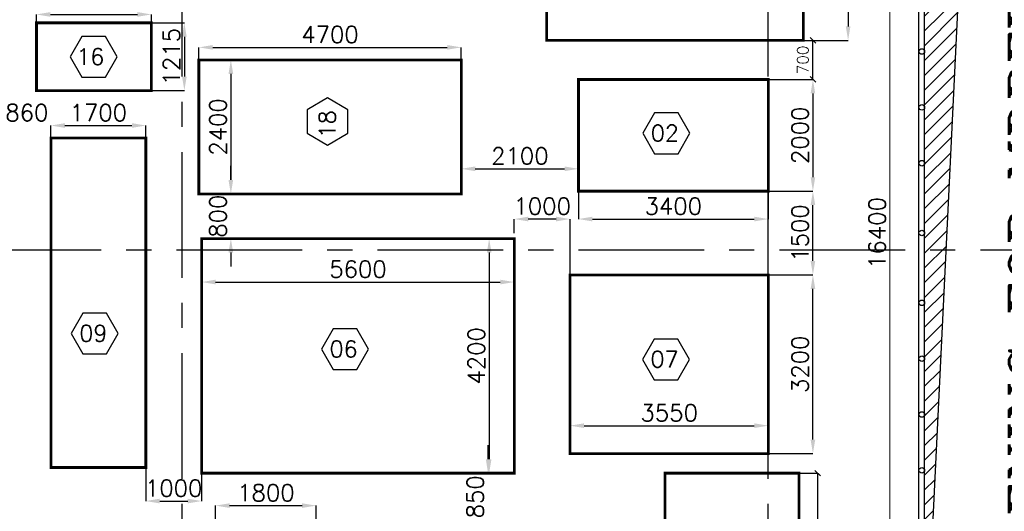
# Model space of a CAD drawing. Header units: inches. Extents: x 0 to 1564127, y -23460 to 23144100.
# Tile 6 of 215: x 60891 to 78530, y 41489 to 50292. Entities that reach past the tile are written whole.
import ezdxf

# ---------------------------------------------------------------- set-up
doc = ezdxf.new("R2010")
doc.units = ezdxf.units.IN
doc.header["$LTSCALE"] = 1800
doc.header["$MEASUREMENT"] = 0
doc.linetypes.add('CENTER', pattern=[2, 1.25, -0.25, 0.25, -0.25])
doc.linetypes.add('HIDDEN', pattern=[0.375, 0.25, -0.125])
doc.layers.get('0').update_dxf_attribs({"color": 253, "lineweight": 9})
for name, color, linetype in [('CEN', 2, 'CENTER'), ('DIM', 4, 'Continuous'), ('GRID', 251, 'CENTER'), ('OPENING', 40, 'Continuous'), ('TEXT', 3, 'Continuous')]:
    doc.layers.add(name, color=color, linetype=linetype)
doc.layers.add('EQUIP', color=8, linetype='HIDDEN', lineweight=9)
doc.styles.add('ROMANS', font='romans.shx')
doc.styles.add('ROMANT', font='romant')
doc.dimstyles.new('HALF', dxfattribs={"dimtxt": 200, "dimasz": 100, "dimexe": 0, "dimexo": 0, "dimgap": 80, "dimtad": 1, "dimdec": 0, "dimzin": 0, "dimdsep": 46, "dimtxsty": 'ROMANS', "dimblk": 'OBLIQUE', "dimcen": 0, "dimclrd": 256, "dimclre": 9, "dimclrt": 256, "dimadec": 0, "dimazin": 0, "dimtfac": 0.09, "dimtdec": 0, "dimtix": 1, "dimtofl": 0, "dimtmove": 0, "dimatfit": 3, "dimldrblk": 'DOT', "dimfxl": 1, "dimtolj": 1, "dimtzin": 0, "dimarcsym": 0})
doc.dimstyles.new('STANDARD1', dxfattribs={"dimtxt": 300, "dimasz": 250, "dimexe": 0, "dimexo": 0, "dimgap": 80, "dimtad": 1, "dimdec": 0, "dimzin": 0, "dimdsep": 46, "dimtxsty": 'ROMANS', "dimcen": 0, "dimclrd": 4, "dimclre": 4, "dimclrt": 7, "dimadec": 0, "dimazin": 0, "dimtfac": 0.09, "dimtdec": 0, "dimtix": 1, "dimtofl": 0, "dimtmove": 0, "dimatfit": 3, "dimfxl": 1, "dimtolj": 1, "dimtzin": 0, "dimarcsym": 0})

# ---------------------------------------------------------------- blocks, each defined once
blk = doc.blocks.new('*D438')
at = {"layer": 'Defpoints', "color": 0, "transparency": 16777216}
for p in [(69751, 45594), (64151, 45144), (69751, 45144)]:
    blk.add_point(p, dxfattribs=at)
at = {"layer": 'DIM', "color": 4, "lineweight": -2, "transparency": 16777216}
for p, q in [((64151, 45144), (64151, 45594)), ((64401, 45594), (69501, 45594)), ((69751, 45144), (69751, 45594))]:
    blk.add_line(p, q, dxfattribs=at)
at = {"layer": 'DIM', "color": 4, "transparency": 16777216}
for points in [[(64401, 45636), (64401, 45552), (64151, 45594)], [(69501, 45636), (69501, 45552), (69751, 45594)]]:
    blk.add_solid(points, dxfattribs=at)
at = {"layer": 'DIM', "color": 7, "transparency": 16777216, "insert": (66951, 45824), "char_height": 300, "attachment_point": 5, "style": 'ROMANS'}
blk.add_mtext('\\A1;5600', dxfattribs=at)
blk = doc.blocks.new('*D731')
at = {"layer": 'Defpoints', "color": 0, "transparency": 16777216}
for p in [(69751, 46372), (69301, 42172), (69751, 42172)]:
    blk.add_point(p, dxfattribs=at)
at = {"layer": 'DIM', "color": 4, "lineweight": -2, "transparency": 16777216}
for p, q in [((69751, 46372), (69301, 46372)), ((69301, 46122), (69301, 42422)), ((69751, 42172), (69301, 42172))]:
    blk.add_line(p, q, dxfattribs=at)
at = {"layer": 'DIM', "color": 4, "transparency": 16777216}
for points in [[(69260, 46122), (69343, 46122), (69301, 46372)], [(69260, 42422), (69343, 42422), (69301, 42172)]]:
    blk.add_solid(points, dxfattribs=at)
at = {"layer": 'DIM', "color": 7, "transparency": 16777216, "insert": (69071, 44272), "char_height": 300, "attachment_point": 5, "rotation": 90, "style": 'ROMANS'}
blk.add_mtext('\\A1;4200', dxfattribs=at)
blk = doc.blocks.new('*D732')
at = {"layer": 'Defpoints', "color": 0, "transparency": 16777216}
for p in [(63151, 48397), (61451, 48172), (63151, 48172)]:
    blk.add_point(p, dxfattribs=at)
at = {"layer": 'DIM', "color": 4, "lineweight": -2, "transparency": 16777216}
for p, q in [((61451, 48172), (61451, 48397)), ((61701, 48397), (62901, 48397)), ((63151, 48172), (63151, 48397))]:
    blk.add_line(p, q, dxfattribs=at)
at = {"layer": 'DIM', "color": 4, "transparency": 16777216}
for points in [[(61701, 48439), (61701, 48355), (61451, 48397)], [(62901, 48439), (62901, 48355), (63151, 48397)]]:
    blk.add_solid(points, dxfattribs=at)
at = {"layer": 'DIM', "color": 7, "transparency": 16777216, "insert": (62301, 48627), "char_height": 300, "attachment_point": 5, "style": 'ROMANS'}
blk.add_mtext('\\A1;1700', dxfattribs=at)
blk = doc.blocks.new('*D441')
at = {"layer": 'Defpoints', "color": 0, "transparency": 16777216}
for p in [(74301, 49222), (74301, 47222), (75101, 47222)]:
    blk.add_point(p, dxfattribs=at)
at = {"layer": 'DIM', "color": 4, "lineweight": -2, "transparency": 16777216}
for p, q in [((74301, 49222), (75101, 49222)), ((75101, 48972), (75101, 47472)), ((74301, 47222), (75101, 47222))]:
    blk.add_line(p, q, dxfattribs=at)
at = {"layer": 'DIM', "color": 4, "transparency": 16777216}
for points in [[(75060, 48972), (75143, 48972), (75101, 49222)], [(75060, 47472), (75143, 47472), (75101, 47222)]]:
    blk.add_solid(points, dxfattribs=at)
at = {"layer": 'DIM', "color": 7, "transparency": 16777216, "insert": (74871, 48222), "char_height": 300, "attachment_point": 5, "rotation": 90, "style": 'ROMANS'}
blk.add_mtext('\\A1;2000', dxfattribs=at)
blk = doc.blocks.new('*D733')
at = {"layer": 'Defpoints', "color": 0, "transparency": 16777216}
for p in [(70901, 47222), (74301, 47222), (74301, 46722)]:
    blk.add_point(p, dxfattribs=at)
at = {"layer": 'DIM', "color": 4, "lineweight": -2, "transparency": 16777216}
for p, q in [((70901, 47222), (70901, 46722)), ((74301, 47222), (74301, 46722)), ((71151, 46722), (74051, 46722))]:
    blk.add_line(p, q, dxfattribs=at)
at = {"layer": 'DIM', "color": 4, "transparency": 16777216}
for points in [[(71151, 46764), (71151, 46680), (70901, 46722)], [(74051, 46764), (74051, 46680), (74301, 46722)]]:
    blk.add_solid(points, dxfattribs=at)
at = {"layer": 'DIM', "color": 7, "transparency": 16777216, "insert": (72601, 46952), "char_height": 300, "attachment_point": 5, "style": 'ROMANS'}
blk.add_mtext('\\A1;3400', dxfattribs=at)
blk = doc.blocks.new('*D736')
at = {"layer": 'Defpoints', "color": 0, "transparency": 16777216}
for p in [(74931, 54222), (74701, 49922), (75731, 49922)]:
    blk.add_point(p, dxfattribs=at)
at = {"layer": 'DIM', "color": 4, "lineweight": -2, "transparency": 16777216}
for p, q in [((74931, 54222), (75731, 54222)), ((75731, 53972), (75731, 50172)), ((74701, 49922), (75731, 49922))]:
    blk.add_line(p, q, dxfattribs=at)
at = {"layer": 'DIM', "color": 4, "transparency": 16777216}
for points in [[(75690, 53972), (75773, 53972), (75731, 54222)], [(75690, 50172), (75773, 50172), (75731, 49922)]]:
    blk.add_solid(points, dxfattribs=at)
at = {"layer": 'DIM', "color": 7, "transparency": 16777216, "insert": (75501, 52072), "char_height": 300, "attachment_point": 5, "rotation": 90, "style": 'ROMANS'}
blk.add_mtext('\\A1;4300', dxfattribs=at)
blk = doc.blocks.new('*D444')
at = {"layer": 'Defpoints', "color": 0, "transparency": 16777216}
for p in [(74301, 45722), (75101, 45722), (74301, 42522)]:
    blk.add_point(p, dxfattribs=at)
at = {"layer": 'DIM', "color": 4, "lineweight": -2, "transparency": 16777216}
for p, q in [((74301, 45722), (75101, 45722)), ((75101, 42772), (75101, 45472)), ((74301, 42522), (75101, 42522))]:
    blk.add_line(p, q, dxfattribs=at)
at = {"layer": 'DIM', "color": 4, "transparency": 16777216}
for points in [[(75060, 45472), (75143, 45472), (75101, 45722)], [(75060, 42772), (75143, 42772), (75101, 42522)]]:
    blk.add_solid(points, dxfattribs=at)
at = {"layer": 'DIM', "color": 7, "transparency": 16777216, "insert": (74871, 44122), "char_height": 300, "attachment_point": 5, "rotation": 90, "style": 'ROMANS'}
blk.add_mtext('\\A1;3200', dxfattribs=at)
blk = doc.blocks.new('*D445')
at = {"layer": 'Defpoints', "color": 0, "transparency": 16777216}
for p in [(70751, 43222), (74301, 43222), (74301, 43022)]:
    blk.add_point(p, dxfattribs=at)
at = {"layer": 'DIM', "color": 4, "lineweight": -2, "transparency": 16777216}
for p, q in [((70751, 43222), (70751, 43022)), ((74301, 43222), (74301, 43022)), ((71001, 43022), (74051, 43022))]:
    blk.add_line(p, q, dxfattribs=at)
at = {"layer": 'DIM', "color": 4, "transparency": 16777216}
for points in [[(71001, 43064), (71001, 42980), (70751, 43022)], [(74051, 43064), (74051, 42980), (74301, 43022)]]:
    blk.add_solid(points, dxfattribs=at)
at = {"layer": 'DIM', "color": 7, "transparency": 16777216, "insert": (72526, 43252), "char_height": 300, "attachment_point": 5, "style": 'ROMANS'}
blk.add_mtext('\\A1;3550', dxfattribs=at)
blk = doc.blocks.new('*D737')
at = {"layer": 'Defpoints', "color": 0, "transparency": 16777216}
for p in [(68801, 49796), (64101, 49572), (68801, 49572)]:
    blk.add_point(p, dxfattribs=at)
at = {"layer": 'DIM', "color": 4, "lineweight": -2, "transparency": 16777216}
for p, q in [((64101, 49572), (64101, 49796)), ((64351, 49796), (68551, 49796)), ((68801, 49572), (68801, 49796))]:
    blk.add_line(p, q, dxfattribs=at)
at = {"layer": 'DIM', "color": 4, "transparency": 16777216}
for points in [[(64351, 49838), (64351, 49755), (64101, 49796)], [(68551, 49838), (68551, 49755), (68801, 49796)]]:
    blk.add_solid(points, dxfattribs=at)
at = {"layer": 'DIM', "color": 7, "transparency": 16777216, "insert": (66451, 50026), "char_height": 300, "attachment_point": 5, "style": 'ROMANS'}
blk.add_mtext('\\A1;4700', dxfattribs=at)
blk = doc.blocks.new('*D738')
at = {"layer": 'Defpoints', "color": 0, "transparency": 16777216}
for p in [(64871, 49572), (64674, 47172), (64871, 47172)]:
    blk.add_point(p, dxfattribs=at)
at = {"layer": 'DIM', "color": 4, "lineweight": -2, "transparency": 16777216}
for p, q in [((64871, 49572), (64674, 49572)), ((64674, 49322), (64674, 47422)), ((64871, 47172), (64674, 47172))]:
    blk.add_line(p, q, dxfattribs=at)
at = {"layer": 'DIM', "color": 4, "transparency": 16777216}
for points in [[(64632, 49322), (64716, 49322), (64674, 49572)], [(64632, 47422), (64716, 47422), (64674, 47172)]]:
    blk.add_solid(points, dxfattribs=at)
at = {"layer": 'DIM', "color": 7, "transparency": 16777216, "insert": (64444, 48372), "char_height": 300, "attachment_point": 5, "rotation": 90, "style": 'ROMANS'}
blk.add_mtext('\\A1;2400', dxfattribs=at)
blk = doc.blocks.new('*D743')
at = {"layer": 'Defpoints', "color": 0, "transparency": 16777216}
for p in [(63251, 50237), (63251, 49022), (63841, 49022)]:
    blk.add_point(p, dxfattribs=at)
at = {"layer": 'DIM', "color": 4, "lineweight": -2, "transparency": 16777216}
for p, q in [((63251, 50237), (63841, 50237)), ((63841, 49987), (63841, 49272)), ((63251, 49022), (63841, 49022))]:
    blk.add_line(p, q, dxfattribs=at)
at = {"layer": 'DIM', "color": 4, "transparency": 16777216}
for points in [[(63800, 49987), (63883, 49987), (63841, 50237)], [(63800, 49272), (63883, 49272), (63841, 49022)]]:
    blk.add_solid(points, dxfattribs=at)
at = {"layer": 'DIM', "color": 7, "transparency": 16777216, "insert": (63611, 49629), "char_height": 300, "attachment_point": 5, "rotation": 90, "style": 'ROMANS'}
blk.add_mtext('\\A1;1215', dxfattribs=at)
blk = doc.blocks.new('*D745')
at = {"layer": 'Defpoints', "color": 0, "transparency": 16777216}
for p in [(66201, 41590), (66201, 41322), (64401, 41272)]:
    blk.add_point(p, dxfattribs=at)
at = {"layer": 'DIM', "color": 4, "lineweight": -2, "transparency": 16777216}
for p, q in [((64401, 41272), (64401, 41590)), ((64651, 41590), (65951, 41590)), ((66201, 41322), (66201, 41590))]:
    blk.add_line(p, q, dxfattribs=at)
at = {"layer": 'DIM', "color": 4, "transparency": 16777216}
for points in [[(64651, 41632), (64651, 41549), (64401, 41590)], [(65951, 41632), (65951, 41549), (66201, 41590)]]:
    blk.add_solid(points, dxfattribs=at)
at = {"layer": 'DIM', "color": 7, "transparency": 16777216, "insert": (65301, 41820), "char_height": 300, "attachment_point": 5, "style": 'ROMANS'}
blk.add_mtext('\\A1;1800', dxfattribs=at)
blk = doc.blocks.new('*D460')
at = {"layer": 'Defpoints', "color": 0, "transparency": 16777216}
for p in [(63251, 50386), (61191, 50043), (63251, 50043)]:
    blk.add_point(p, dxfattribs=at)
at = {"layer": 'DIM', "color": 4, "lineweight": -2, "transparency": 16777216}
for p, q in [((61191, 50043), (61191, 50386)), ((61441, 50386), (63001, 50386)), ((63251, 50043), (63251, 50386))]:
    blk.add_line(p, q, dxfattribs=at)
at = {"layer": 'DIM', "color": 4, "transparency": 16777216}
for points in [[(61441, 50428), (61441, 50344), (61191, 50386)], [(63001, 50428), (63001, 50344), (63251, 50386)]]:
    blk.add_solid(points, dxfattribs=at)
at = {"layer": 'DIM', "color": 7, "transparency": 16777216, "insert": (62221, 50616), "char_height": 300, "attachment_point": 5, "style": 'ROMANS'}
blk.add_mtext('\\A1;2060', dxfattribs=at)
blk = doc.blocks.new('_Oblique')
at = {"color": 0, "linetype": 'ByBlock', "lineweight": -2}
blk.add_line((-0.5, -0.5), (0.5, 0.5), dxfattribs=at)
blk = doc.blocks.new('*D484')
at = {"layer": 'Defpoints', "color": 0, "transparency": 16777216}
for p in [(74701, 49922), (75101, 49922), (74301, 49222)]:
    blk.add_point(p, dxfattribs=at)
at = {"layer": 'DIM', "color": 9, "lineweight": -2, "transparency": 16777216}
for p, q in [((74701, 49922), (75101, 49922)), ((74301, 49222), (75101, 49222))]:
    blk.add_line(p, q, dxfattribs=at)
at = {"layer": 'DIM', "lineweight": -2, "transparency": 16777216}
blk.add_line((75101, 49222), (75101, 49922), dxfattribs=at)
at = {"layer": 'DIM', "lineweight": -2, "transparency": 16777216, "xscale": 100, "yscale": 100, "zscale": 100}
for p, rotation in [((75101, 49922), 90), ((75101, 49222), 270)]:
    blk.add_blockref('_Oblique', p, dxfattribs=dict(at, rotation=rotation))
at = {"layer": 'DIM', "transparency": 16777216, "insert": (74921, 49572), "char_height": 200, "attachment_point": 5, "rotation": 90, "style": 'ROMANS'}
blk.add_mtext('\\A1;700', dxfattribs=at)
blk = doc.blocks.new('_Dot')
at = {"color": 0, "linetype": 'ByBlock', "lineweight": -2}
blk.add_line((-0.5, 0), (-1, 0), dxfattribs=at)
at = {"color": 0, "linetype": 'ByBlock', "const_width": 0.5}
blk.add_lwpolyline([(-0.25, 0, 1), (0.25, 0, 1)], format="xyb", close=True, dxfattribs=at)
blk = doc.blocks.new('*D485')
at = {"layer": 'Defpoints', "color": 0, "transparency": 16777216}
for p in [(70901, 47622), (68801, 47422), (70901, 47422)]:
    blk.add_point(p, dxfattribs=at)
at = {"layer": 'DIM', "color": 4, "lineweight": -2, "transparency": 16777216}
for p, q in [((68801, 47422), (68801, 47622)), ((69051, 47622), (70651, 47622)), ((70901, 47422), (70901, 47622))]:
    blk.add_line(p, q, dxfattribs=at)
at = {"layer": 'DIM', "color": 4, "transparency": 16777216}
for points in [[(69051, 47664), (69051, 47580), (68801, 47622)], [(70651, 47664), (70651, 47580), (70901, 47622)]]:
    blk.add_solid(points, dxfattribs=at)
at = {"layer": 'DIM', "color": 7, "transparency": 16777216, "insert": (69851, 47852), "char_height": 300, "attachment_point": 5, "style": 'ROMANS'}
blk.add_mtext('\\A1;2100', dxfattribs=at)
blk = doc.blocks.new('*D486')
at = {"layer": 'Defpoints', "color": 0, "transparency": 16777216}
for p in [(74301, 47222), (75101, 47222), (74301, 45722)]:
    blk.add_point(p, dxfattribs=at)
at = {"layer": 'DIM', "color": 4, "lineweight": -2, "transparency": 16777216}
for p, q in [((74301, 47222), (75101, 47222)), ((75101, 45972), (75101, 46972)), ((74301, 45722), (75101, 45722))]:
    blk.add_line(p, q, dxfattribs=at)
at = {"layer": 'DIM', "color": 4, "transparency": 16777216}
for points in [[(75060, 46972), (75143, 46972), (75101, 47222)], [(75060, 45972), (75143, 45972), (75101, 45722)]]:
    blk.add_solid(points, dxfattribs=at)
at = {"layer": 'DIM', "color": 7, "transparency": 16777216, "insert": (74871, 46472), "char_height": 300, "attachment_point": 5, "rotation": 90, "style": 'ROMANS'}
blk.add_mtext('\\A1;1500', dxfattribs=at)
blk = doc.blocks.new('*D765')
at = {"layer": 'Defpoints', "color": 0, "transparency": 16777216}
for p in [(69751, 42172), (69282, 41322), (69732, 41322)]:
    blk.add_point(p, dxfattribs=at)
at = {"layer": 'DIM', "color": 4, "lineweight": -2, "transparency": 16777216}
for p, q in [((69282, 42422), (69282, 42672)), ((69751, 42172), (69282, 42172)), ((69732, 41322), (69282, 41322)), ((69282, 41072), (69282, 40822))]:
    blk.add_line(p, q, dxfattribs=at)
at = {"layer": 'DIM', "color": 4, "transparency": 16777216}
for points in [[(69241, 42422), (69324, 42422), (69282, 42172)], [(69241, 41072), (69324, 41072), (69282, 41322)]]:
    blk.add_solid(points, dxfattribs=at)
at = {"layer": 'DIM', "color": 7, "transparency": 16777216, "insert": (69052, 41747), "char_height": 300, "attachment_point": 5, "rotation": 90, "style": 'ROMANS'}
blk.add_mtext('\\A1;850', dxfattribs=at)
blk = doc.blocks.new('*D766')
at = {"layer": 'Defpoints', "color": 0, "transparency": 16777216}
for p in [(69751, 46722), (69751, 46472), (70751, 45722)]:
    blk.add_point(p, dxfattribs=at)
at = {"layer": 'DIM', "color": 4, "lineweight": -2, "transparency": 16777216}
for p, q in [((69751, 46472), (69751, 46722)), ((70501, 46722), (70001, 46722)), ((70751, 45722), (70751, 46722))]:
    blk.add_line(p, q, dxfattribs=at)
at = {"layer": 'DIM', "color": 4, "transparency": 16777216}
for points in [[(70001, 46764), (70001, 46680), (69751, 46722)], [(70501, 46764), (70501, 46680), (70751, 46722)]]:
    blk.add_solid(points, dxfattribs=at)
at = {"layer": 'DIM', "color": 7, "transparency": 16777216, "insert": (70251, 46952), "char_height": 300, "attachment_point": 5, "style": 'ROMANS'}
blk.add_mtext('\\A1;1000', dxfattribs=at)
blk = doc.blocks.new('*D767')
at = {"layer": 'Defpoints', "color": 0, "transparency": 16777216}
for p in [(64871, 47172), (64674, 46372), (64871, 46372)]:
    blk.add_point(p, dxfattribs=at)
at = {"layer": 'DIM', "color": 4, "lineweight": -2, "transparency": 16777216}
for p, q in [((64674, 47422), (64674, 47672)), ((64871, 47172), (64674, 47172)), ((64871, 46372), (64674, 46372)), ((64674, 46122), (64674, 45872))]:
    blk.add_line(p, q, dxfattribs=at)
at = {"layer": 'DIM', "color": 4, "transparency": 16777216}
for points in [[(64632, 47422), (64716, 47422), (64674, 47172)], [(64632, 46122), (64716, 46122), (64674, 46372)]]:
    blk.add_solid(points, dxfattribs=at)
at = {"layer": 'DIM', "color": 7, "transparency": 16777216, "insert": (64444, 46772), "char_height": 300, "attachment_point": 5, "rotation": 90, "style": 'ROMANS'}
blk.add_mtext('\\A1;800', dxfattribs=at)
blk = doc.blocks.new('*D768')
at = {"layer": 'Defpoints', "color": 0, "transparency": 16777216}
for p in [(60591, 48397), (60591, 48172), (61451, 48172)]:
    blk.add_point(p, dxfattribs=at)
at = {"layer": 'DIM', "color": 4, "lineweight": -2, "transparency": 16777216}
for p, q in [((60341, 48397), (60091, 48397)), ((60591, 48172), (60591, 48397)), ((61451, 48172), (61451, 48397)), ((61701, 48397), (61951, 48397))]:
    blk.add_line(p, q, dxfattribs=at)
at = {"layer": 'DIM', "color": 4, "transparency": 16777216}
for points in [[(60341, 48439), (60341, 48355), (60591, 48397)], [(61701, 48439), (61701, 48355), (61451, 48397)]]:
    blk.add_solid(points, dxfattribs=at)
at = {"layer": 'DIM', "color": 7, "transparency": 16777216, "insert": (61021, 48627), "char_height": 300, "attachment_point": 5, "style": 'ROMANS'}
blk.add_mtext('\\A1;860', dxfattribs=at)
blk = doc.blocks.new('*D769')
at = {"layer": 'Defpoints', "color": 0, "transparency": 16777216}
for p in [(63151, 42272), (64151, 42172), (64151, 41672)]:
    blk.add_point(p, dxfattribs=at)
at = {"layer": 'DIM', "color": 4, "lineweight": -2, "transparency": 16777216}
for p, q in [((63151, 42272), (63151, 41672)), ((64151, 42172), (64151, 41672)), ((63401, 41672), (63901, 41672))]:
    blk.add_line(p, q, dxfattribs=at)
at = {"layer": 'DIM', "color": 4, "transparency": 16777216}
for points in [[(63401, 41714), (63401, 41630), (63151, 41672)], [(63901, 41714), (63901, 41630), (64151, 41672)]]:
    blk.add_solid(points, dxfattribs=at)
at = {"layer": 'DIM', "color": 7, "transparency": 16777216, "insert": (63651, 41902), "char_height": 300, "attachment_point": 5, "style": 'ROMANS'}
blk.add_mtext('\\A1;1000', dxfattribs=at)
blk = doc.blocks.new('*D25')
at = {"layer": 'Defpoints', "color": 0, "transparency": 16777216}
for p in [(-42350, 8600), (-42350, 6000), (-41762, 6000)]:
    blk.add_point(p, dxfattribs=at)
at = {"layer": 'DIM', "color": 4, "lineweight": -2, "transparency": 16777216}
for p, q in [((-42350, 8600), (-41762, 8600)), ((-41762, 8350), (-41762, 6250)), ((-42350, 6000), (-41762, 6000))]:
    blk.add_line(p, q, dxfattribs=at)
at = {"layer": 'DIM', "color": 4, "transparency": 16777216}
for points in [[(-41804, 8350), (-41720, 8350), (-41762, 8600)], [(-41804, 6250), (-41720, 6250), (-41762, 6000)]]:
    blk.add_solid(points, dxfattribs=at)
at = {"layer": 'DIM', "color": 4, "transparency": 16777216, "insert": (-41992, 7300), "char_height": 300, "attachment_point": 5, "rotation": 90, "style": 'ROMANS'}
blk.add_mtext('\\A1;2600', dxfattribs=at)
blk = doc.blocks.new('*D26')
at = {"layer": 'Defpoints', "color": 0, "transparency": 16777216}
for p in [(-47450, 8500), (-48070, -7900), (-47450, -7900)]:
    blk.add_point(p, dxfattribs=at)
at = {"layer": 'DIM', "color": 4, "lineweight": -2, "transparency": 16777216}
for p, q in [((-47450, 8500), (-48070, 8500)), ((-48070, 8250), (-48070, -7650)), ((-47450, -7900), (-48070, -7900))]:
    blk.add_line(p, q, dxfattribs=at)
at = {"layer": 'DIM', "color": 4, "transparency": 16777216}
for points in [[(-48111, 8250), (-48028, 8250), (-48070, 8500)], [(-48111, -7650), (-48028, -7650), (-48070, -7900)]]:
    blk.add_solid(points, dxfattribs=at)
at = {"layer": 'DIM', "color": 4, "transparency": 16777216, "insert": (-48300, 300), "char_height": 300, "attachment_point": 5, "rotation": 90, "style": 'ROMANS'}
blk.add_mtext('\\A1;16400', dxfattribs=at)
blk = doc.blocks.new('*D27')
at = {"layer": 'Defpoints', "color": 0, "transparency": 16777216}
for p in [(-47450, 8850), (-47450, 8500), (-42450, 8500)]:
    blk.add_point(p, dxfattribs=at)
at = {"layer": 'DIM', "color": 4, "lineweight": -2, "transparency": 16777216}
for p, q in [((-47450, 8500), (-47450, 8850)), ((-42700, 8850), (-47200, 8850)), ((-42450, 8500), (-42450, 8850))]:
    blk.add_line(p, q, dxfattribs=at)
at = {"layer": 'DIM', "color": 4, "transparency": 16777216}
for points in [[(-47200, 8891), (-47200, 8808), (-47450, 8850)], [(-42700, 8891), (-42700, 8808), (-42450, 8850)]]:
    blk.add_solid(points, dxfattribs=at)
at = {"layer": 'DIM', "color": 4, "transparency": 16777216, "insert": (-44950, 9080), "char_height": 300, "attachment_point": 5, "style": 'ROMANS'}
blk.add_mtext('\\A1;5000', dxfattribs=at)
blk = doc.blocks.new('*D659')
at = {"layer": 'Defpoints', "color": 0, "transparency": 16777216}
for p in [(74851, 42172), (75187, 42172), (74851, 37472)]:
    blk.add_point(p, dxfattribs=at)
at = {"layer": 'DIM', "color": 9, "lineweight": -2, "transparency": 16777216}
for p, q in [((74851, 42172), (75187, 42172)), ((74851, 37472), (75187, 37472))]:
    blk.add_line(p, q, dxfattribs=at)
at = {"layer": 'DIM', "lineweight": -2, "transparency": 16777216}
blk.add_line((75187, 37472), (75187, 42172), dxfattribs=at)
at = {"layer": 'DIM', "lineweight": -2, "transparency": 16777216, "xscale": 100, "yscale": 100, "zscale": 100}
for p, rotation in [((75187, 42172), 90), ((75187, 37472), 270)]:
    blk.add_blockref('_Oblique', p, dxfattribs=dict(at, rotation=rotation))
at = {"layer": 'DIM', "transparency": 16777216, "insert": (75007, 39822), "char_height": 200, "attachment_point": 5, "rotation": 90, "style": 'ROMANS'}
blk.add_mtext('\\A1;4700', dxfattribs=at)
blk = doc.blocks.new('OPENING FOR MDBFP')
at = {"layer": 'OPENING'}
h = blk.add_hatch(dxfattribs=at)
h.set_pattern_fill('ANSI31', color=256, scale=1500, style=0)
h.set_pattern_definition([(45, (-103339, -53186.13), (-132.58252, 132.58252), [])])
h.paths.add_polyline_path([(-42450, 8500), (-47450, 8500), (-47450, -7900), (-46683.1, 7977.5)])
for points in [[(-47550, 8600), (-42350, 8600), (-42350, -8000), (-47550, -8000)], [(-47450, 8500), (-42450, 8500), (-42450, -7900), (-47450, -7900)]]:
    blk.add_lwpolyline(points, close=True, dxfattribs=at)
blk.add_lwpolyline([(-42450, 8500), (-46683.1, 7977.5), (-47450, -7900)], dxfattribs=at)
for centre in [(-47349.7, 8550), (-46549.7, 8550), (-45749.7, 8550), (-44949.7, 8550), (-44149.7, 8550), (-43349.7, 8550), (-42400, 8550), (-47500, 7550), (-42400, 7550), (-47500, 6550), (-42400, 6550), (-47500, 5550), (-42400, 5550), (-47500, 4550), (-42400, 4550), (-47500, 3550), (-42400, 3550), (-47500, 2550), (-42400, 2550), (-47500, 1550), (-42400, 1550), (-47500, 300), (-42400, 300), (-47500, -950), (-42400, -950), (-47500, -1950), (-42400, -1950), (-47500, -2950), (-42400, -2950), (-47500, -3950), (-42400, -3950), (-47500, -4950), (-42400, -4950), (-47500, -5950), (-42400, -5950), (-47500, -6950), (-42400, -6950), (-47500, -7950), (-46549.7, -7950), (-45749.7, -7950), (-44949.7, -7950), (-44149.7, -7950), (-43349.7, -7950), (-42400, -7950)]:
    blk.add_circle(centre, 50, dxfattribs=at)
at = {"layer": 'TEXT', "color": 3, "style": 'ROMANT'}
blk.add_text('OPENING FOR MDBFP', height=700, rotation=90, dxfattribs=at).set_placement((-45232.3, -6099.2))
at = {"layer": 'DIM'}
dim = blk.add_linear_dim(base=(-47450, 8849.6), p1=(-42450, 8500), p2=(-47450, 8500), dimstyle='STANDARD1', dxfattribs=at)
dim.commit()
dim.dimension.update_dxf_attribs({"geometry": '*D27', "text_midpoint": (-44950, 9079.6)})
for base, p1, p2, picture, middle in [((-48069.6, -7900), (-47450, 8500), (-47450, -7900), '*D26', (-48299.6, 300)), ((-41761.9, 6000), (-42350, 8600), (-42350, 6000), '*D25', (-41991.9, 7300))]:
    dim = blk.add_linear_dim(base=base, p1=p1, p2=p2, angle=90, dimstyle='STANDARD1', dxfattribs=at)
    dim.commit()
    dim.dimension.update_dxf_attribs({"geometry": picture, "text_midpoint": middle})

msp = doc.modelspace()

# ---------------------------------------------------------------- linework, layer by layer
at = {"layer": 'CEN'}
msp.add_line((49301.24, 46171.87), (89051.24, 46171.87), dxfattribs=at)
at = {"layer": 'EQUIP', "color": 6, "const_width": 50}
msp.add_lwpolyline([(70331.24, 54221.87), (74931.24, 54221.87), (74931.24, 49921.87), (70331.24, 49921.87)], close=True, dxfattribs=at)
at = {"layer": 'EQUIP', "const_width": 50}
for points in [[(61191.24, 50236.87), (63251.24, 50236.87), (63251.24, 49021.87), (61191.24, 49021.87)], [(64101.24, 49571.87), (68801.24, 49571.87), (68801.24, 47171.87), (64101.24, 47171.87)], [(70901.24, 49221.87), (74301.24, 49221.87), (74301.24, 47221.87), (70901.24, 47221.87)], [(61451.24, 48171.87), (63151.24, 48171.87), (63151.24, 42271.87), (61451.24, 42271.87)], [(64151.24, 46371.87), (69751.24, 46371.87), (69751.24, 42171.87), (64151.24, 42171.87)], [(70751.24, 45721.87), (74301.24, 45721.87), (74301.24, 42521.87), (70751.24, 42521.87)], [(72451.24, 37471.87), (72451.24, 42171.87), (74851.24, 42171.87), (74851.24, 37471.87)]]:
    msp.add_lwpolyline(points, close=True, dxfattribs=at)
at = {"layer": 'GRID'}
for p, q in [((63801.24, 27671.87), (63801.24, 64671.87)), ((74301.24, 27671.87), (74301.24, 64671.87))]:
    msp.add_line(p, q, dxfattribs=at)
at = {"layer": 'TEXT', "color": 3}
for points in [[(62005.12, 49990.2), (61794.52, 49625.43), (62005.12, 49260.66), (62426.32, 49260.66), (62636.92, 49625.43), (62426.32, 49990.2)], [(66041.19, 48258.17), (66405.96, 48047.57), (66770.73, 48258.17), (66770.73, 48679.37), (66405.96, 48889.97), (66041.19, 48679.37)], [(72264.77, 48622.19), (72054.17, 48257.42), (72264.77, 47892.65), (72685.97, 47892.65), (72896.57, 48257.42), (72685.97, 48622.19)], [(62025.33, 45035.86), (61814.73, 44671.09), (62025.33, 44306.32), (62446.53, 44306.32), (62657.13, 44671.09), (62446.53, 45035.86)], [(66508.62, 44755.89), (66298.02, 44391.12), (66508.62, 44026.35), (66929.82, 44026.35), (67140.42, 44391.12), (66929.82, 44755.89)], [(72258.41, 44572.55), (72047.81, 44207.78), (72258.41, 43843.01), (72679.61, 43843.01), (72890.21, 44207.78), (72679.61, 44572.55)]]:
    msp.add_lwpolyline(points, close=True, dxfattribs=at)

# ---------------------------------------------------------------- block references
msp.add_blockref('OPENING FOR MDBFP', (124551.24, 46171.87))

# ---------------------------------------------------------------- texts
at = {"layer": 'TEXT', "color": 3, "style": 'ROMANS'}
for s, p in [('16', (61905.52, 49483.59)), ('02', (72198.04, 48115.58)), ('09', (61958.6, 44529.25)), ('06', (66441.89, 44249.28)), ('07', (72191.69, 44065.94))]:
    msp.add_text(s, height=292.5, dxfattribs=at).set_placement(p)
msp.add_text('18', height=292.5, rotation=90, dxfattribs=at).set_placement((66547.8, 48169.45))

# ---------------------------------------------------------------- dimensions: what is measured, and where the dimension line sits
at = {"layer": 'DIM'}
for base, p1, p2, dimstyle, picture, middle in [((75731.24, 49921.87), (74931.24, 54221.87), (74701.24, 49921.87), 'STANDARD1', '*D736', (75501.24, 52071.87)), ((63841.24, 49021.87), (63251.24, 50236.87), (63251.24, 49021.87), 'STANDARD1', '*D743', (63611.24, 49629.37)), ((75101.24, 49921.87), (74301.24, 49221.87), (74701.24, 49921.87), 'HALF', '*D484', (74921.24, 49571.87)), ((75101.24, 47221.87), (74301.24, 49221.87), (74301.24, 47221.87), 'STANDARD1', '*D441', (74871.24, 48221.87)), ((64673.94, 46371.87), (64871.03, 47171.87), (64871.03, 46371.87), 'STANDARD1', '*D767', (64443.94, 46771.87)), ((75101.24, 47221.87), (74301.24, 45721.87), (74301.24, 47221.87), 'STANDARD1', '*D486', (74871.24, 46471.87)), ((69301.24, 42171.87), (69751.24, 46371.87), (69751.24, 42171.87), 'STANDARD1', '*D731', (69071.24, 44271.87)), ((75101.24, 45721.87), (74301.24, 42521.87), (74301.24, 45721.87), 'STANDARD1', '*D444', (74871.24, 44121.87)), ((69282.49, 41321.87), (69751.24, 42171.87), (69732.49, 41321.87), 'STANDARD1', '*D765', (69052.49, 41746.87)), ((75187.48, 42171.87), (74851.24, 37471.87), (74851.24, 42171.87), 'HALF', '*D659', (75007.48, 39821.87))]:
    dim = msp.add_linear_dim(base=base, p1=p1, p2=p2, angle=90, dimstyle=dimstyle, dxfattribs=at)
    dim.commit()
    dim.dimension.update_dxf_attribs({"geometry": picture, "text_midpoint": middle})
for base, p1, p2, picture, middle in [((63251.24, 50386.16), (61191.24, 50042.56), (63251.24, 50042.56), '*D460', (62221.24, 50616.16)), ((68801.24, 49796.33), (64101.24, 49571.87), (68801.24, 49571.87), '*D737', (66451.24, 50026.33)), ((60591.24, 48396.87), (61451.24, 48171.87), (60591.24, 48171.87), '*D768', (61021.24, 48626.87)), ((63151.24, 48396.87), (61451.24, 48171.87), (63151.24, 48171.87), '*D732', (62301.24, 48626.87)), ((70901.24, 47621.87), (68801.24, 47421.87), (70901.24, 47421.87), '*D485', (69851.24, 47851.87)), ((74301.24, 46721.87), (70901.24, 47221.87), (74301.24, 47221.87), '*D733', (72601.24, 46951.87)), ((69751.24, 45594.11), (64151.24, 45144.11), (69751.24, 45144.11), '*D438', (66951.24, 45824.11)), ((74301.24, 43021.87), (70751.24, 43221.87), (74301.24, 43221.87), '*D445', (72526.24, 43251.87)), ((66201.24, 41590.26), (64401.24, 41271.87), (66201.24, 41321.87), '*D745', (65301.24, 41820.26))]:
    dim = msp.add_linear_dim(base=base, p1=p1, p2=p2, dimstyle='STANDARD1', dxfattribs=at)
    dim.commit()
    dim.dimension.update_dxf_attribs({"geometry": picture, "text_midpoint": middle})
dim = msp.add_linear_dim(base=(64673.94, 47171.87), p1=(64871.03, 49571.87), p2=(64871.03, 47171.87), angle=90, dimstyle='STANDARD1', dxfattribs=at)
dim.commit()
dim.dimension.update_dxf_attribs({"geometry": '*D738', "text_midpoint": (64673.94, 48371.87), "dimtype": 160})
for base, p1, p2, picture, middle in [((69751.24, 46721.87), (70751.24, 45721.87), (69751.24, 46471.87), '*D766', (70251.24, 46721.87)), ((64151.24, 41671.87), (63151.24, 42271.87), (64151.24, 42171.87), '*D769', (63651.24, 41671.87))]:
    dim = msp.add_linear_dim(base=base, p1=p1, p2=p2, dimstyle='STANDARD1', dxfattribs=at)
    dim.commit()
    dim.dimension.update_dxf_attribs({"geometry": picture, "text_midpoint": middle, "dimtype": 160})

doc.saveas('drawing.dxf')
